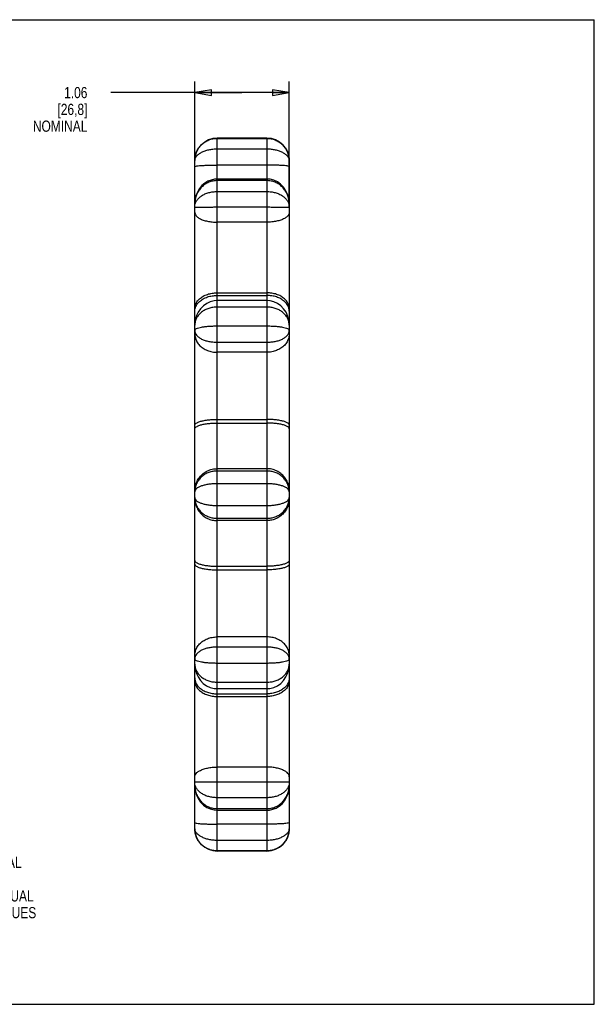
# Model space of a CAD drawing. Header units: inches. Extents: x 0 to 17, y 0 to 11.
# Tile 2 of 2: x 10.6 to 17, y 0 to 11. Entities that reach past the tile are written whole.
import ezdxf

# ---------------------------------------------------------------- set-up
doc = ezdxf.new("R2010")
doc.units = ezdxf.units.IN
doc.header["$LTSCALE"] = 0.935
doc.header["$MEASUREMENT"] = 0
doc.layers.get('0').update_dxf_attribs({"linetype": 'CONTINUOUS'})
doc.styles.get("Standard").update_dxf_attribs({"font": 'txt', "width": 0.8})
doc.dimstyles.new('DIMSTYLE_1', dxfattribs={"dimtxt": 0.125, "dimasz": 0.1875, "dimexe": 0.18, "dimexo": 0.0625, "dimgap": 0.09, "dimtad": 0, "dimtih": 1, "dimtoh": 1, "dimzin": 4, "dimdsep": 46, "dimtxsty": 'STANDARD', "dimblk": 'CLOSED', "dimblk1": 'CLOSED', "dimblk2": 'CLOSED', "dimcen": 0.09, "dimadec": 0, "dimazin": 0, "dimtp": 0.01, "dimtm": 0.01, "dimtfac": 1, "dimtofl": 0, "dimtmove": 0, "dimatfit": 3, "dimldrblk": 'CLOSED', "dimfxl": 1, "dimtolj": 1, "dimtzin": 4, "dimarcsym": 0})

# ---------------------------------------------------------------- blocks, each defined once
blk = doc.blocks.new('_CLOSED')
at = {"color": 0, "linetype": 'BYBLOCK'}
for p, q in [((0, 0), (-1, 0.167)), ((-1, 0.167), (-1, -0.167)), ((-1, -0.167), (0, 0)), ((-1, 0), (0, 0))]:
    blk.add_line(p, q, dxfattribs=at)
blk = doc.blocks.new('*D1')
at = {"color": 3, "linetype": 'CONTINUOUS'}
for p, q in [((12.539, 8.909), (12.539, 10.311)), ((13.594, 8.909), (13.594, 10.311)), ((13.066, 10.186), (11.602, 10.186)), ((12.539, 10.186), (13.066, 10.186)), ((13.594, 10.186), (13.066, 10.186))]:
    blk.add_line(p, q, dxfattribs=at)
at = {"color": 3, "linetype": 'CONTINUOUS', "xscale": 0.1875, "yscale": 0.1875, "zscale": 0.1875, "rotation": 180}
blk.add_blockref('_CLOSED', (12.539, 10.186), dxfattribs=at)
at = {"color": 3, "linetype": 'CONTINUOUS', "xscale": 0.1875, "yscale": 0.1875, "zscale": 0.1875}
blk.add_blockref('_CLOSED', (13.594, 10.186), dxfattribs=at)
at = {"color": 3, "linetype": 'CONTINUOUS', "insert": (11.34, 10.248), "char_height": 0.125, "width": 0.7, "attachment_point": 3, "line_spacing_factor": 0.9}
blk.add_mtext('1.06\\P[26,8]\\PNOMINAL', dxfattribs=at)

msp = doc.modelspace()

# ---------------------------------------------------------------- linework, layer by layer
at = {"color": 7, "linetype": 'CONTINUOUS'}
for p, q in [((0, 11), (17, 11)), ((17, 0), (17, 11)), ((12.789, 1.712), (12.789, 9.676)), ((13.344, 9.676), (12.789, 9.676)), ((12.789, 9.674), (13.344, 9.674)), ((13.344, 9.676), (13.344, 1.712)), ((12.789, 9.557), (13.344, 9.557)), ((12.539, 1.962), (12.539, 9.426)), ((13.344, 9.376), (12.789, 9.376)), ((13.594, 9.426), (13.594, 1.962)), ((13.344, 9.22), (12.789, 9.22)), ((13.344, 9.202), (12.789, 9.202)), ((12.789, 9.08), (13.344, 9.08)), ((12.789, 8.908), (13.344, 8.908)), ((13.344, 8.738), (12.789, 8.738)), ((12.789, 7.949), (13.344, 7.949)), ((12.789, 7.919), (13.344, 7.919)), ((13.344, 7.861), (12.789, 7.861)), ((13.344, 7.789), (12.789, 7.789)), ((12.789, 7.579), (13.344, 7.579)), ((12.789, 7.397), (13.344, 7.397)), ((13.344, 7.284), (12.789, 7.284)), ((12.789, 6.534), (13.344, 6.534)), ((12.789, 6.494), (13.344, 6.494)), ((13.344, 5.984), (12.789, 5.984)), ((13.344, 5.958), (12.789, 5.958)), ((13.344, 5.816), (12.789, 5.816)), ((12.789, 5.572), (13.344, 5.572)), ((12.789, 5.431), (13.344, 5.431)), ((13.344, 5.404), (12.789, 5.404)), ((12.789, 4.894), (13.344, 4.894)), ((12.789, 4.854), (13.344, 4.854)), ((13.344, 4.104), (12.789, 4.104)), ((13.344, 3.991), (12.789, 3.991)), ((13.344, 3.809), (12.789, 3.809)), ((12.789, 3.599), (13.344, 3.599)), ((12.789, 3.528), (13.344, 3.528)), ((12.789, 3.469), (13.344, 3.469)), ((12.789, 3.439), (13.344, 3.439)), ((13.344, 2.65), (12.789, 2.65)), ((13.344, 2.48), (12.789, 2.48)), ((13.344, 2.308), (12.789, 2.308)), ((12.789, 2.186), (13.344, 2.186)), ((12.789, 2.168), (13.344, 2.168)), ((13.344, 2.012), (12.789, 2.012)), ((13.344, 1.831), (12.789, 1.831)), ((13.344, 1.714), (12.789, 1.714)), ((13.344, 1.712), (12.789, 1.712)), ((0, 0), (17, 0))]:
    msp.add_line(p, q, dxfattribs=at)
for points in [[(12.789, 9.22), (12.759, 9.218), (12.721, 9.209), (12.684, 9.195), (12.65, 9.174), (12.619, 9.147), (12.591, 9.114), (12.569, 9.075), (12.552, 9.032), (12.542, 8.986), (12.539, 8.943)], [(13.594, 8.943), (13.59, 8.99), (13.578, 9.042), (13.557, 9.088), (13.53, 9.129), (13.497, 9.162), (13.461, 9.188), (13.421, 9.206), (13.379, 9.217), (13.344, 9.22)], [(12.789, 7.861), (12.754, 7.858), (12.712, 7.848), (12.672, 7.829), (12.635, 7.804), (12.602, 7.771), (12.575, 7.731), (12.555, 7.686), (12.542, 7.636), (12.539, 7.589)], [(13.594, 7.589), (13.59, 7.635), (13.578, 7.685), (13.558, 7.731), (13.531, 7.77), (13.498, 7.803), (13.461, 7.829), (13.421, 7.847), (13.379, 7.858), (13.344, 7.861)], [(12.539, 3.799), (12.542, 3.753), (12.555, 3.703), (12.575, 3.657), (12.602, 3.618), (12.634, 3.585), (12.671, 3.559), (12.711, 3.541), (12.754, 3.53), (12.789, 3.528)], [(13.344, 3.528), (13.378, 3.53), (13.42, 3.54), (13.461, 3.559), (13.498, 3.584), (13.53, 3.617), (13.557, 3.657), (13.578, 3.702), (13.59, 3.752), (13.594, 3.799)], [(12.539, 2.445), (12.542, 2.398), (12.555, 2.346), (12.575, 2.3), (12.602, 2.26), (12.635, 2.226), (12.672, 2.2), (12.712, 2.182), (12.754, 2.171), (12.789, 2.168)], [(13.344, 2.168), (13.374, 2.17), (13.412, 2.179), (13.448, 2.193), (13.482, 2.214), (13.514, 2.241), (13.541, 2.274), (13.564, 2.313), (13.581, 2.356), (13.591, 2.402), (13.594, 2.445)]]:
    msp.add_lwpolyline(points, dxfattribs=at)
for centre, radius, start, end in [((12.789, 9.426), 0.25, 90, 180), ((13.344, 9.426), 0.25, 360, 90), ((13.373, 5.727), 0.221, 0.0211, 1.8909), ((12.789, 1.962), 0.25, 180, 270), ((13.344, 1.962), 0.25, 270, 0)]:
    msp.add_arc(centre, radius, start, end, dxfattribs=at)
for points, knots in [([(12.539, 9.426), (12.539, 9.443), (12.542, 9.476), (12.557, 9.524), (12.581, 9.568), (12.614, 9.606), (12.652, 9.636), (12.695, 9.658), (12.741, 9.671), (12.773, 9.674), (12.789, 9.674)], [0, 0, 0, 0, 0.12886, 0.256943, 0.383964, 0.509523, 0.633942, 0.757227, 0.879177, 1, 1, 1, 1]), ([(13.344, 9.674), (13.359, 9.674), (13.391, 9.671), (13.437, 9.658), (13.48, 9.636), (13.519, 9.606), (13.551, 9.568), (13.575, 9.524), (13.59, 9.476), (13.594, 9.443), (13.594, 9.426)], [0, 0, 0, 0, 0.120823, 0.242773, 0.366058, 0.490477, 0.616036, 0.743057, 0.87114, 1, 1, 1, 1]), ([(12.539, 9.426), (12.539, 9.434), (12.543, 9.452), (12.559, 9.477), (12.583, 9.5), (12.616, 9.52), (12.654, 9.536), (12.696, 9.548), (12.742, 9.555), (12.773, 9.557), (12.789, 9.557)], [0, 0, 0, 0, 0.082731, 0.176817, 0.285901, 0.409747, 0.546513, 0.693034, 0.845378, 1, 1, 1, 1]), ([(13.344, 9.557), (13.359, 9.557), (13.391, 9.555), (13.436, 9.548), (13.479, 9.536), (13.517, 9.52), (13.549, 9.5), (13.574, 9.477), (13.59, 9.452), (13.594, 9.434), (13.594, 9.426)], [0, 0, 0, 0, 0.154601, 0.306923, 0.453424, 0.59017, 0.713999, 0.823068, 0.917141, 1, 1, 1, 1]), ([(12.539, 9.358), (12.539, 9.36), (12.55, 9.363), (12.566, 9.367), (12.597, 9.37), (12.635, 9.372), (12.682, 9.375), (12.734, 9.376), (12.77, 9.376), (12.789, 9.376)], [0, 0, 0, 0, 0.029579, 0.104524, 0.223525, 0.381056, 0.569393, 0.77919, 1, 1, 1, 1]), ([(13.594, 9.358), (13.594, 9.36), (13.582, 9.363), (13.566, 9.367), (13.536, 9.37), (13.497, 9.372), (13.45, 9.375), (13.398, 9.376), (13.362, 9.376), (13.344, 9.376)], [0, 0, 0, 0, 0.029579, 0.104524, 0.223525, 0.381056, 0.569393, 0.77919, 1, 1, 1, 1]), ([(12.789, 9.202), (12.773, 9.202), (12.741, 9.199), (12.695, 9.185), (12.652, 9.162), (12.613, 9.13), (12.581, 9.091), (12.557, 9.045), (12.542, 8.995), (12.539, 8.96), (12.539, 8.943)], [0, 0, 0, 0, 0.118314, 0.238104, 0.359913, 0.483784, 0.60984, 0.738337, 0.868683, 1, 1, 1, 1]), ([(13.594, 8.943), (13.594, 8.96), (13.59, 8.995), (13.575, 9.045), (13.551, 9.091), (13.519, 9.13), (13.481, 9.162), (13.437, 9.185), (13.391, 9.199), (13.359, 9.202), (13.344, 9.202)], [0, 0, 0, 0, 0.131512, 0.261829, 0.390297, 0.516324, 0.640168, 0.76195, 0.881713, 1, 1, 1, 1]), ([(12.539, 8.909), (12.539, 8.921), (12.542, 8.945), (12.558, 8.978), (12.583, 9.008), (12.615, 9.034), (12.653, 9.054), (12.696, 9.069), (12.742, 9.078), (12.773, 9.08), (12.789, 9.08)], [0, 0, 0, 0, 0.104757, 0.213294, 0.328554, 0.451427, 0.581878, 0.7184, 0.858549, 1, 1, 1, 1]), ([(13.344, 9.08), (13.359, 9.08), (13.391, 9.078), (13.436, 9.069), (13.479, 9.054), (13.518, 9.034), (13.55, 9.008), (13.574, 8.978), (13.59, 8.945), (13.594, 8.921), (13.594, 8.909)], [0, 0, 0, 0, 0.141451, 0.2816, 0.418122, 0.548573, 0.671446, 0.786706, 0.895243, 1, 1, 1, 1]), ([(12.539, 8.909), (12.539, 8.907), (12.549, 8.907), (12.561, 8.905), (12.586, 8.906), (12.617, 8.906), (12.655, 8.906), (12.697, 8.907), (12.742, 8.907), (12.773, 8.908), (12.789, 8.908)], [0, 0, 0, 0, 0.022238, 0.08241, 0.178636, 0.305843, 0.458351, 0.629581, 0.812329, 1, 1, 1, 1]), ([(12.539, 8.847), (12.539, 8.838), (12.544, 8.82), (12.564, 8.797), (12.595, 8.777), (12.634, 8.76), (12.681, 8.747), (12.734, 8.74), (12.77, 8.738), (12.789, 8.738)], [0, 0, 0, 0, 0.085687, 0.186735, 0.310746, 0.458474, 0.626605, 0.809462, 1, 1, 1, 1]), ([(13.344, 8.908), (13.359, 8.908), (13.39, 8.907), (13.436, 8.907), (13.478, 8.906), (13.516, 8.906), (13.546, 8.906), (13.572, 8.905), (13.584, 8.907), (13.594, 8.907), (13.594, 8.909)], [0, 0, 0, 0, 0.18767, 0.370416, 0.541644, 0.69415, 0.821356, 0.917582, 0.977753, 1, 1, 1, 1]), ([(13.594, 8.847), (13.594, 8.838), (13.588, 8.82), (13.568, 8.797), (13.538, 8.777), (13.498, 8.76), (13.451, 8.747), (13.399, 8.74), (13.362, 8.738), (13.344, 8.738)], [0, 0, 0, 0, 0.085688, 0.186735, 0.310746, 0.458474, 0.626605, 0.809462, 1, 1, 1, 1]), ([(12.539, 7.772), (12.539, 7.786), (12.543, 7.813), (12.562, 7.851), (12.593, 7.885), (12.633, 7.913), (12.681, 7.933), (12.733, 7.946), (12.77, 7.949), (12.789, 7.949)], [0, 0, 0, 0, 0.118215, 0.241937, 0.37501, 0.518893, 0.672831, 0.834379, 1, 1, 1, 1]), ([(13.594, 7.772), (13.594, 7.786), (13.589, 7.813), (13.57, 7.851), (13.539, 7.885), (13.499, 7.913), (13.452, 7.933), (13.399, 7.946), (13.362, 7.949), (13.344, 7.949)], [0, 0, 0, 0, 0.118215, 0.241937, 0.37501, 0.518893, 0.672831, 0.834379, 1, 1, 1, 1]), ([(12.542, 7.772), (12.543, 7.775), (12.548, 7.792), (12.562, 7.821), (12.593, 7.855), (12.633, 7.883), (12.681, 7.904), (12.733, 7.916), (12.77, 7.919), (12.789, 7.919)], [0, 0, 0, 0, 0.033609, 0.169203, 0.315043, 0.472732, 0.64144, 0.818488, 1, 1, 1, 1]), ([(13.59, 7.772), (13.589, 7.775), (13.585, 7.792), (13.57, 7.821), (13.539, 7.855), (13.499, 7.883), (13.452, 7.904), (13.399, 7.916), (13.362, 7.919), (13.344, 7.919)], [0, 0, 0, 0, 0.033609, 0.169203, 0.315043, 0.472732, 0.64144, 0.818488, 1, 1, 1, 1]), ([(12.789, 7.789), (12.773, 7.789), (12.742, 7.787), (12.696, 7.776), (12.653, 7.759), (12.614, 7.734), (12.582, 7.704), (12.558, 7.669), (12.542, 7.63), (12.539, 7.602), (12.539, 7.589)], [0, 0, 0, 0, 0.133035, 0.265702, 0.396686, 0.524468, 0.648266, 0.768283, 0.885034, 1, 1, 1, 1]), ([(13.594, 7.589), (13.594, 7.602), (13.59, 7.63), (13.575, 7.669), (13.55, 7.704), (13.518, 7.734), (13.48, 7.759), (13.437, 7.776), (13.391, 7.787), (13.359, 7.789), (13.344, 7.789)], [0, 0, 0, 0, 0.115147, 0.231875, 0.351867, 0.475639, 0.603395, 0.734352, 0.866993, 1, 1, 1, 1]), ([(12.539, 7.531), (12.539, 7.535), (12.545, 7.543), (12.561, 7.551), (12.585, 7.559), (12.617, 7.566), (12.654, 7.572), (12.697, 7.576), (12.742, 7.578), (12.773, 7.579), (12.789, 7.579)], [0, 0, 0, 0, 0.041882, 0.1093, 0.206914, 0.331889, 0.479722, 0.644629, 0.82007, 1, 1, 1, 1]), ([(12.539, 7.531), (12.539, 7.521), (12.542, 7.501), (12.558, 7.474), (12.583, 7.451), (12.616, 7.431), (12.654, 7.416), (12.696, 7.405), (12.742, 7.399), (12.773, 7.397), (12.789, 7.397)], [0, 0, 0, 0, 0.093596, 0.191865, 0.300521, 0.421619, 0.554995, 0.698301, 0.847861, 1, 1, 1, 1]), ([(12.539, 7.491), (12.539, 7.475), (12.543, 7.444), (12.562, 7.399), (12.592, 7.36), (12.632, 7.327), (12.68, 7.303), (12.733, 7.287), (12.77, 7.284), (12.789, 7.284)], [0, 0, 0, 0, 0.129458, 0.261746, 0.398985, 0.542158, 0.691029, 0.844316, 1, 1, 1, 1]), ([(13.344, 7.579), (13.359, 7.579), (13.39, 7.578), (13.436, 7.576), (13.478, 7.572), (13.516, 7.566), (13.547, 7.559), (13.571, 7.551), (13.587, 7.543), (13.594, 7.535), (13.594, 7.531)], [0, 0, 0, 0, 0.17993, 0.355371, 0.520278, 0.668111, 0.793086, 0.8907, 0.958118, 1, 1, 1, 1]), ([(13.344, 7.397), (13.359, 7.397), (13.391, 7.399), (13.436, 7.405), (13.479, 7.416), (13.517, 7.431), (13.549, 7.451), (13.574, 7.474), (13.59, 7.501), (13.594, 7.521), (13.594, 7.531)], [0, 0, 0, 0, 0.152113, 0.301648, 0.44493, 0.578282, 0.69936, 0.807998, 0.90625, 1, 1, 1, 1]), ([(13.594, 7.491), (13.594, 7.475), (13.589, 7.444), (13.57, 7.399), (13.54, 7.36), (13.5, 7.327), (13.452, 7.303), (13.399, 7.287), (13.362, 7.284), (13.344, 7.284)], [0, 0, 0, 0, 0.129458, 0.261746, 0.398985, 0.542158, 0.691029, 0.844316, 1, 1, 1, 1]), ([(12.539, 6.47), (12.539, 6.475), (12.546, 6.487), (12.566, 6.5), (12.596, 6.512), (12.635, 6.521), (12.682, 6.529), (12.734, 6.533), (12.77, 6.534), (12.789, 6.534)], [0, 0, 0, 0, 0.058477, 0.144119, 0.264072, 0.41634, 0.595176, 0.792753, 1, 1, 1, 1]), ([(12.539, 6.429), (12.539, 6.434), (12.546, 6.447), (12.566, 6.459), (12.596, 6.471), (12.635, 6.481), (12.682, 6.488), (12.734, 6.493), (12.77, 6.494), (12.789, 6.494)], [0, 0, 0, 0, 0.058477, 0.144119, 0.264072, 0.41634, 0.595176, 0.792753, 1, 1, 1, 1]), ([(13.594, 6.47), (13.594, 6.475), (13.587, 6.487), (13.567, 6.5), (13.537, 6.512), (13.497, 6.521), (13.451, 6.529), (13.399, 6.533), (13.362, 6.534), (13.344, 6.534)], [0, 0, 0, 0, 0.058477, 0.144119, 0.264072, 0.41634, 0.595176, 0.792753, 1, 1, 1, 1]), ([(13.594, 6.429), (13.594, 6.434), (13.587, 6.447), (13.567, 6.459), (13.537, 6.471), (13.497, 6.481), (13.451, 6.488), (13.399, 6.493), (13.362, 6.494), (13.344, 6.494)], [0, 0, 0, 0, 0.058477, 0.144119, 0.264072, 0.41634, 0.595176, 0.792753, 1, 1, 1, 1]), ([(12.539, 5.735), (12.539, 5.753), (12.543, 5.791), (12.562, 5.844), (12.592, 5.891), (12.632, 5.931), (12.679, 5.961), (12.733, 5.98), (12.77, 5.984), (12.789, 5.984)], [0, 0, 0, 0, 0.142674, 0.285384, 0.42816, 0.571017, 0.713955, 0.85696, 1, 1, 1, 1]), ([(12.789, 5.958), (12.773, 5.958), (12.741, 5.955), (12.695, 5.943), (12.652, 5.923), (12.614, 5.895), (12.582, 5.86), (12.557, 5.82), (12.542, 5.775), (12.539, 5.743), (12.539, 5.727)], [0, 0, 0, 0, 0.12504, 0.250503, 0.375961, 0.500819, 0.62506, 0.74938, 0.874091, 1, 1, 1, 1]), ([(13.594, 5.735), (13.594, 5.753), (13.59, 5.791), (13.571, 5.844), (13.541, 5.891), (13.501, 5.931), (13.453, 5.961), (13.4, 5.98), (13.362, 5.984), (13.344, 5.984)], [0, 0, 0, 0, 0.142674, 0.285384, 0.428159, 0.571017, 0.713955, 0.85696, 1, 1, 1, 1]), ([(13.594, 5.735), (13.593, 5.748), (13.59, 5.777), (13.575, 5.82), (13.551, 5.86), (13.519, 5.895), (13.48, 5.923), (13.437, 5.943), (13.391, 5.955), (13.359, 5.958), (13.344, 5.958)], [0, 0, 0, 0, 0.108663, 0.235834, 0.362607, 0.489299, 0.616621, 0.744554, 0.872493, 1, 1, 1, 1]), ([(12.789, 5.816), (12.773, 5.816), (12.742, 5.815), (12.697, 5.81), (12.654, 5.802), (12.616, 5.792), (12.584, 5.779), (12.56, 5.764), (12.545, 5.749), (12.54, 5.738), (12.54, 5.734)], [0, 0, 0, 0, 0.171941, 0.340162, 0.49953, 0.644552, 0.77074, 0.875316, 0.958114, 1, 1, 1, 1]), ([(13.593, 5.734), (13.592, 5.738), (13.588, 5.749), (13.573, 5.764), (13.548, 5.779), (13.516, 5.792), (13.478, 5.802), (13.436, 5.81), (13.39, 5.815), (13.359, 5.816), (13.344, 5.816)], [0, 0, 0, 0, 0.041882, 0.12468, 0.229257, 0.355445, 0.500468, 0.659836, 0.828058, 1, 1, 1, 1]), ([(12.539, 5.661), (12.539, 5.645), (12.542, 5.613), (12.557, 5.568), (12.582, 5.528), (12.614, 5.493), (12.652, 5.465), (12.695, 5.445), (12.741, 5.433), (12.773, 5.431), (12.789, 5.431)], [0, 0, 0, 0, 0.125709, 0.250448, 0.374797, 0.499066, 0.623953, 0.749439, 0.874932, 1, 1, 1, 1]), ([(12.539, 5.653), (12.539, 5.635), (12.543, 5.597), (12.562, 5.544), (12.592, 5.497), (12.632, 5.457), (12.679, 5.427), (12.733, 5.408), (12.77, 5.404), (12.789, 5.404)], [0, 0, 0, 0, 0.142674, 0.285384, 0.428159, 0.571017, 0.713955, 0.85696, 1, 1, 1, 1]), ([(12.54, 5.654), (12.54, 5.65), (12.545, 5.639), (12.56, 5.624), (12.584, 5.609), (12.616, 5.596), (12.654, 5.586), (12.697, 5.578), (12.742, 5.573), (12.773, 5.572), (12.789, 5.572)], [0, 0, 0, 0, 0.041886, 0.124684, 0.22926, 0.355448, 0.50047, 0.659838, 0.828059, 1, 1, 1, 1]), ([(13.344, 5.431), (13.359, 5.431), (13.391, 5.433), (13.437, 5.445), (13.48, 5.465), (13.519, 5.493), (13.551, 5.528), (13.575, 5.568), (13.59, 5.613), (13.594, 5.645), (13.594, 5.661)], [0, 0, 0, 0, 0.12504, 0.250503, 0.375961, 0.500819, 0.62506, 0.74938, 0.874091, 1, 1, 1, 1]), ([(13.344, 5.572), (13.359, 5.572), (13.39, 5.573), (13.436, 5.578), (13.478, 5.586), (13.516, 5.596), (13.548, 5.609), (13.573, 5.624), (13.588, 5.639), (13.592, 5.65), (13.593, 5.654)], [0, 0, 0, 0, 0.171941, 0.340162, 0.49953, 0.644552, 0.77074, 0.875316, 0.958114, 1, 1, 1, 1]), ([(13.594, 5.653), (13.594, 5.635), (13.59, 5.597), (13.571, 5.544), (13.541, 5.497), (13.501, 5.457), (13.453, 5.427), (13.4, 5.408), (13.362, 5.404), (13.344, 5.404)], [0, 0, 0, 0, 0.142674, 0.285384, 0.42816, 0.571017, 0.713955, 0.85696, 1, 1, 1, 1]), ([(12.539, 4.959), (12.539, 4.954), (12.546, 4.941), (12.566, 4.929), (12.596, 4.917), (12.635, 4.907), (12.682, 4.9), (12.734, 4.895), (12.77, 4.894), (12.789, 4.894)], [0, 0, 0, 0, 0.058477, 0.144119, 0.264072, 0.41634, 0.595176, 0.792753, 1, 1, 1, 1]), ([(13.594, 4.959), (13.594, 4.954), (13.587, 4.941), (13.567, 4.929), (13.537, 4.917), (13.497, 4.907), (13.451, 4.9), (13.399, 4.895), (13.362, 4.894), (13.344, 4.894)], [0, 0, 0, 0, 0.058477, 0.144119, 0.264072, 0.41634, 0.595176, 0.792753, 1, 1, 1, 1]), ([(12.539, 4.918), (12.539, 4.913), (12.546, 4.901), (12.566, 4.888), (12.596, 4.876), (12.635, 4.867), (12.682, 4.859), (12.734, 4.855), (12.77, 4.854), (12.789, 4.854)], [0, 0, 0, 0, 0.058477, 0.144119, 0.264072, 0.41634, 0.595176, 0.792753, 1, 1, 1, 1]), ([(13.594, 4.918), (13.594, 4.913), (13.587, 4.901), (13.567, 4.888), (13.537, 4.876), (13.497, 4.867), (13.451, 4.859), (13.399, 4.855), (13.362, 4.854), (13.344, 4.854)], [0, 0, 0, 0, 0.058477, 0.144119, 0.264072, 0.41634, 0.595176, 0.792753, 1, 1, 1, 1]), ([(12.539, 3.897), (12.539, 3.913), (12.543, 3.944), (12.562, 3.989), (12.592, 4.028), (12.632, 4.061), (12.68, 4.086), (12.733, 4.101), (12.77, 4.104), (12.789, 4.104)], [0, 0, 0, 0, 0.129458, 0.261746, 0.398985, 0.542158, 0.691029, 0.844316, 1, 1, 1, 1]), ([(13.594, 3.897), (13.594, 3.913), (13.589, 3.944), (13.57, 3.989), (13.54, 4.028), (13.5, 4.061), (13.452, 4.086), (13.399, 4.101), (13.362, 4.104), (13.344, 4.104)], [0, 0, 0, 0, 0.129458, 0.261746, 0.398985, 0.542158, 0.691029, 0.844316, 1, 1, 1, 1]), ([(12.789, 3.991), (12.773, 3.991), (12.742, 3.989), (12.696, 3.983), (12.654, 3.972), (12.616, 3.957), (12.583, 3.937), (12.558, 3.914), (12.542, 3.887), (12.539, 3.867), (12.539, 3.857)], [0, 0, 0, 0, 0.152113, 0.301648, 0.44493, 0.578282, 0.69936, 0.807998, 0.90625, 1, 1, 1, 1]), ([(13.594, 3.857), (13.594, 3.867), (13.59, 3.887), (13.574, 3.914), (13.549, 3.937), (13.517, 3.957), (13.479, 3.972), (13.436, 3.983), (13.391, 3.989), (13.359, 3.991), (13.344, 3.991)], [0, 0, 0, 0, 0.093596, 0.191865, 0.300521, 0.421619, 0.554995, 0.698301, 0.847861, 1, 1, 1, 1]), ([(12.789, 3.809), (12.773, 3.809), (12.742, 3.81), (12.697, 3.812), (12.654, 3.816), (12.617, 3.822), (12.585, 3.829), (12.561, 3.837), (12.545, 3.845), (12.539, 3.853), (12.539, 3.857)], [0, 0, 0, 0, 0.17993, 0.355371, 0.520278, 0.668111, 0.793086, 0.8907, 0.958118, 1, 1, 1, 1]), ([(13.594, 3.857), (13.594, 3.853), (13.587, 3.845), (13.571, 3.837), (13.547, 3.829), (13.516, 3.822), (13.478, 3.816), (13.436, 3.812), (13.39, 3.81), (13.359, 3.809), (13.344, 3.809)], [0, 0, 0, 0, 0.041941, 0.109355, 0.206963, 0.331931, 0.479754, 0.644651, 0.820081, 1, 1, 1, 1]), ([(12.539, 3.799), (12.539, 3.786), (12.542, 3.758), (12.558, 3.719), (12.582, 3.684), (12.614, 3.654), (12.653, 3.629), (12.696, 3.612), (12.742, 3.601), (12.773, 3.599), (12.789, 3.599)], [0, 0, 0, 0, 0.114966, 0.231717, 0.351734, 0.475532, 0.603314, 0.734298, 0.866965, 1, 1, 1, 1]), ([(13.344, 3.599), (13.359, 3.599), (13.391, 3.601), (13.437, 3.612), (13.48, 3.629), (13.518, 3.654), (13.55, 3.684), (13.575, 3.719), (13.59, 3.758), (13.594, 3.786), (13.594, 3.799)], [0, 0, 0, 0, 0.133035, 0.265702, 0.396686, 0.524468, 0.648266, 0.768283, 0.885034, 1, 1, 1, 1]), ([(12.539, 3.616), (12.539, 3.602), (12.543, 3.575), (12.562, 3.537), (12.593, 3.503), (12.633, 3.476), (12.681, 3.455), (12.733, 3.442), (12.77, 3.439), (12.789, 3.439)], [0, 0, 0, 0, 0.118215, 0.241937, 0.37501, 0.518893, 0.672831, 0.834379, 1, 1, 1, 1]), ([(12.542, 3.616), (12.543, 3.613), (12.548, 3.596), (12.562, 3.567), (12.593, 3.533), (12.633, 3.505), (12.681, 3.485), (12.733, 3.472), (12.77, 3.469), (12.789, 3.469)], [0, 0, 0, 0, 0.033609, 0.169203, 0.315043, 0.472732, 0.64144, 0.818488, 1, 1, 1, 1]), ([(13.594, 3.616), (13.594, 3.602), (13.589, 3.575), (13.57, 3.537), (13.539, 3.503), (13.499, 3.476), (13.452, 3.455), (13.399, 3.442), (13.362, 3.439), (13.344, 3.439)], [0, 0, 0, 0, 0.118215, 0.241937, 0.37501, 0.518893, 0.672831, 0.834379, 1, 1, 1, 1]), ([(13.59, 3.616), (13.589, 3.613), (13.585, 3.596), (13.57, 3.567), (13.539, 3.533), (13.499, 3.505), (13.452, 3.485), (13.399, 3.472), (13.362, 3.469), (13.344, 3.469)], [0, 0, 0, 0, 0.033609, 0.169203, 0.315043, 0.472732, 0.64144, 0.818488, 1, 1, 1, 1]), ([(12.539, 2.541), (12.539, 2.55), (12.544, 2.568), (12.564, 2.591), (12.595, 2.611), (12.634, 2.628), (12.681, 2.641), (12.734, 2.649), (12.77, 2.65), (12.789, 2.65)], [0, 0, 0, 0, 0.085688, 0.186735, 0.310746, 0.458474, 0.626605, 0.809462, 1, 1, 1, 1]), ([(13.594, 2.541), (13.594, 2.55), (13.588, 2.568), (13.568, 2.591), (13.538, 2.611), (13.498, 2.628), (13.451, 2.641), (13.399, 2.649), (13.362, 2.65), (13.344, 2.65)], [0, 0, 0, 0, 0.085687, 0.186735, 0.310746, 0.458474, 0.626605, 0.809462, 1, 1, 1, 1]), ([(12.789, 2.48), (12.773, 2.48), (12.742, 2.481), (12.697, 2.481), (12.655, 2.482), (12.617, 2.482), (12.586, 2.483), (12.561, 2.483), (12.549, 2.481), (12.539, 2.481), (12.539, 2.479)], [0, 0, 0, 0, 0.18767, 0.370416, 0.541644, 0.69415, 0.821356, 0.917582, 0.977753, 1, 1, 1, 1]), ([(12.789, 2.308), (12.773, 2.308), (12.742, 2.31), (12.696, 2.319), (12.653, 2.334), (12.615, 2.354), (12.583, 2.38), (12.558, 2.41), (12.542, 2.443), (12.539, 2.467), (12.539, 2.479)], [0, 0, 0, 0, 0.141451, 0.2816, 0.418122, 0.548573, 0.671446, 0.786706, 0.895243, 1, 1, 1, 1]), ([(12.539, 2.445), (12.539, 2.428), (12.542, 2.393), (12.557, 2.343), (12.581, 2.297), (12.613, 2.258), (12.652, 2.226), (12.695, 2.203), (12.741, 2.189), (12.773, 2.186), (12.789, 2.186)], [0, 0, 0, 0, 0.131307, 0.261654, 0.390152, 0.51621, 0.640083, 0.761894, 0.881685, 1, 1, 1, 1]), ([(13.594, 2.479), (13.594, 2.481), (13.584, 2.481), (13.572, 2.483), (13.546, 2.483), (13.516, 2.482), (13.478, 2.482), (13.436, 2.481), (13.39, 2.481), (13.359, 2.48), (13.344, 2.48)], [0, 0, 0, 0, 0.022238, 0.08241, 0.178636, 0.305843, 0.458351, 0.629581, 0.812329, 1, 1, 1, 1]), ([(13.594, 2.479), (13.594, 2.467), (13.59, 2.443), (13.574, 2.41), (13.55, 2.38), (13.518, 2.354), (13.479, 2.334), (13.436, 2.319), (13.391, 2.31), (13.359, 2.308), (13.344, 2.308)], [0, 0, 0, 0, 0.104925, 0.213442, 0.328681, 0.451531, 0.581957, 0.718453, 0.858576, 1, 1, 1, 1]), ([(13.344, 2.186), (13.359, 2.186), (13.391, 2.189), (13.437, 2.203), (13.481, 2.226), (13.519, 2.258), (13.551, 2.297), (13.575, 2.343), (13.59, 2.393), (13.594, 2.428), (13.594, 2.445)], [0, 0, 0, 0, 0.118314, 0.238104, 0.359913, 0.483784, 0.60984, 0.738337, 0.868683, 1, 1, 1, 1]), ([(12.539, 2.03), (12.539, 2.028), (12.55, 2.025), (12.566, 2.021), (12.597, 2.018), (12.635, 2.016), (12.682, 2.014), (12.734, 2.012), (12.77, 2.012), (12.789, 2.012)], [0, 0, 0, 0, 0.029579, 0.104524, 0.223525, 0.381056, 0.569393, 0.77919, 1, 1, 1, 1]), ([(13.594, 2.03), (13.594, 2.028), (13.582, 2.025), (13.566, 2.021), (13.536, 2.018), (13.497, 2.016), (13.45, 2.014), (13.398, 2.012), (13.362, 2.012), (13.344, 2.012)], [0, 0, 0, 0, 0.029579, 0.104524, 0.223525, 0.381056, 0.569393, 0.77919, 1, 1, 1, 1]), ([(12.789, 1.714), (12.773, 1.714), (12.741, 1.717), (12.695, 1.73), (12.652, 1.752), (12.614, 1.782), (12.581, 1.82), (12.557, 1.864), (12.542, 1.912), (12.539, 1.945), (12.539, 1.962)], [0, 0, 0, 0, 0.120823, 0.242773, 0.366058, 0.490477, 0.616036, 0.743057, 0.87114, 1, 1, 1, 1]), ([(12.789, 1.831), (12.773, 1.831), (12.742, 1.833), (12.696, 1.84), (12.654, 1.852), (12.616, 1.869), (12.583, 1.888), (12.559, 1.911), (12.543, 1.936), (12.539, 1.954), (12.539, 1.962)], [0, 0, 0, 0, 0.154601, 0.306923, 0.453424, 0.59017, 0.713999, 0.823068, 0.917141, 1, 1, 1, 1]), ([(13.594, 1.962), (13.594, 1.945), (13.59, 1.912), (13.575, 1.864), (13.551, 1.82), (13.519, 1.782), (13.48, 1.752), (13.437, 1.73), (13.391, 1.717), (13.359, 1.714), (13.344, 1.714)], [0, 0, 0, 0, 0.129063, 0.257116, 0.384107, 0.509637, 0.634028, 0.757284, 0.879206, 1, 1, 1, 1]), ([(13.594, 1.962), (13.594, 1.954), (13.59, 1.936), (13.574, 1.911), (13.549, 1.888), (13.517, 1.869), (13.479, 1.852), (13.436, 1.84), (13.391, 1.833), (13.359, 1.831), (13.344, 1.831)], [0, 0, 0, 0, 0.082731, 0.176817, 0.285901, 0.409747, 0.546513, 0.693034, 0.845378, 1, 1, 1, 1])]:
    msp.add_open_spline(points, degree=3, knots=knots, dxfattribs=at)
for points in [[(12.539, 7.743), (12.539, 7.752), (12.54, 7.762), (12.542, 7.772)], [(13.594, 7.743), (13.594, 7.752), (13.593, 7.762), (13.59, 7.772)], [(12.54, 5.734), (12.539, 5.732), (12.539, 5.73), (12.539, 5.727)], [(13.594, 5.727), (13.594, 5.73), (13.593, 5.732), (13.593, 5.734)], [(12.539, 5.661), (12.539, 5.658), (12.539, 5.656), (12.54, 5.654)], [(13.593, 5.654), (13.593, 5.656), (13.594, 5.658), (13.594, 5.661)], [(12.539, 3.646), (12.539, 3.636), (12.54, 3.626), (12.542, 3.616)], [(13.594, 3.646), (13.594, 3.636), (13.593, 3.626), (13.59, 3.616)]]:
    msp.add_open_spline(points, degree=3, dxfattribs=at)

# ---------------------------------------------------------------- texts
at = {"color": 3, "linetype": 'CONTINUOUS', "insert": (7.975, 1.649), "char_height": 0.125, "width": 3.5, "attachment_point": 1, "line_spacing_factor": 0.9}
msp.add_mtext('ALL DIMENSIONS SHOWN ARE NOMINAL\\PAND FOR REFERENCE ONLY.\\PPLEASE CONSULT ENGINEERING MANUAL\\POR CONTACT INTRALOX IF EXACT VALUES\\PARE REQUIRED. ', dxfattribs=at)

# ---------------------------------------------------------------- dimensions: what is measured, and where the dimension line sits
at = {"color": 3, "linetype": 'CONTINUOUS'}
dim = msp.add_linear_dim(base=(13.593716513, 10.185649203), p1=(12.538716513, 8.909257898), p2=(13.593716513, 8.909257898), text='<>\\PNOMINAL', dimstyle='DIMSTYLE_1', dxfattribs=at)
dim.commit()
dim.dimension.update_dxf_attribs({"geometry": '*D1', "text_midpoint": (10.789863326, 9.998149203), "dimtype": 160})

doc.saveas('drawing.dxf')
